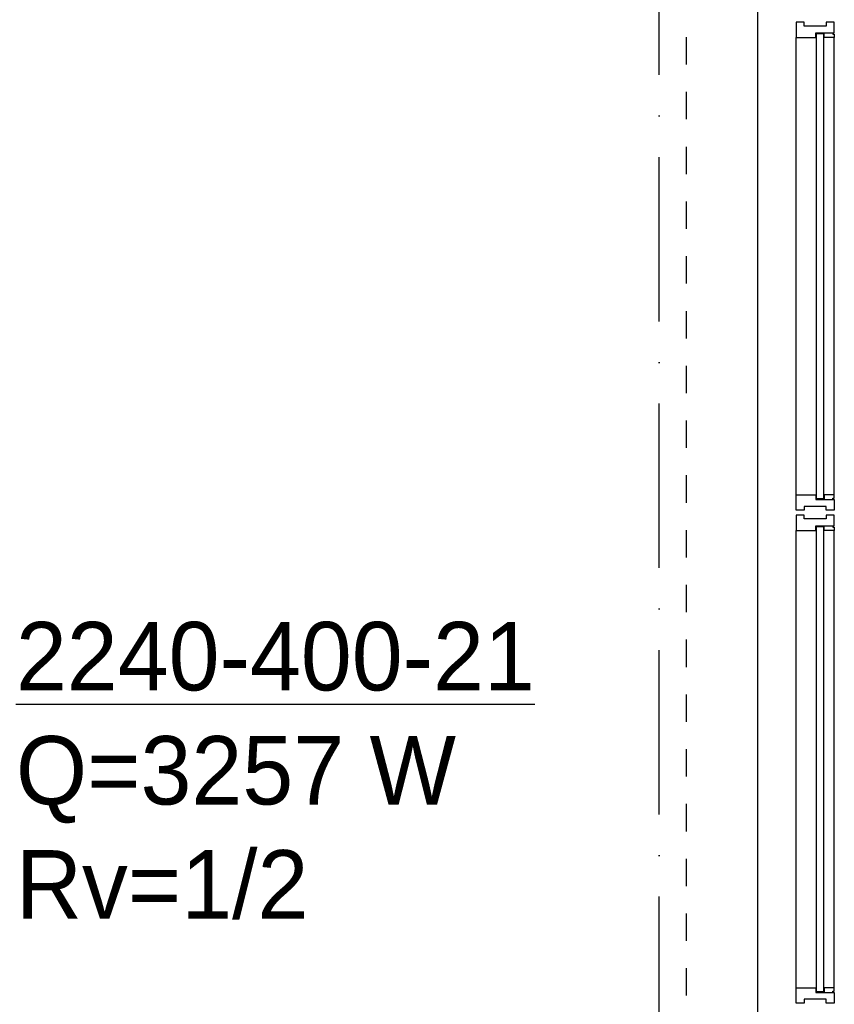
# Model space of a CAD drawing. Extents: x -866131 to -691536, y 173952 to 258052.
# Tile 143 of 160: x -762039 to -759063, y 242926 to 246521. Entities that reach past the tile are written whole.
import ezdxf

# ---------------------------------------------------------------- set-up
doc = ezdxf.new("R2010")
doc.units = 0
doc.header["$LTSCALE"] = 100
doc.linetypes.add('DASHDOT', pattern=[9, 6, -1.5, 0, -1.5])
doc.linetypes.add('HIDDEN', pattern=[2, 1, -1])
doc.layers.get('0').update_dxf_attribs({"linetype": 'CONTINUOUS'})
for name, color, linetype in [('AL$1----_MAATVOERING', 7, 'CONTINUOUS'), ('AL$7----_STRAMIEN', 1, 'DASHDOT'), ('AL21----_BUITENWAND', 4, 'CONTINUOUS'), ('AL31----_BUITENKOZ', 7, 'CONTINUOUS'), ('ALXOU---_GLAS', 7, 'CONTINUOUS'), ('WI561---', 1, 'CONTINUOUS')]:
    doc.layers.add(name, color=color, linetype=linetype)
doc.styles.add('BURO-025', font='BUROFONT.shx', dxfattribs={"height": 250})

# ---------------------------------------------------------------- blocks, each defined once
blk = doc.blocks.new('CVRINFO2')
at = {"color": 0, "linetype": 'CONTINUOUS', "style": 'BURO-025'}
for tag, p in [('CV_TEXT125', (0, 0)), ('CV_TEXT225', (0, -4.167)), ('CV_TEXT325', (0, -8.333)), ('CV_TEXT425', (0, -12.5))]:
    blk.add_attdef(tag, p, '', height=2.5, dxfattribs=at)

msp = doc.modelspace()

# ---------------------------------------------------------------- linework, layer by layer
at = {"layer": 'AL$1----_MAATVOERING', "color": 8, "linetype": 'HIDDEN'}
msp.add_line((-759602.851, 241357.757), (-759602.826, 250821.228), dxfattribs=at)
at = {"layer": 'AL$7----_STRAMIEN', "color": 1}
msp.add_lwpolyline([(-759702.826, 213916.491), (-759702.826, 252610.366)], dxfattribs=at)
at = {"layer": 'AL21----_BUITENWAND', "color": 8}
for p, q in [((-759342.826, 243821.19), (-759342.826, 250961.366)), ((-759342.826, 241186.366), (-759342.826, 243821.19)), ((-759342.826, 241186.366), (-759342.826, 243821.19))]:
    msp.add_line(p, q, dxfattribs=at)
at = {"layer": 'AL31----_BUITENKOZ', "color": 8, "linetype": 'CONTINUOUS'}
for p, q in [((-759195.826, 244712.366), (-759201.826, 244712.366)), ((-759201.826, 244712.366), (-759201.826, 244693.439)), ((-759181.826, 244712.366), (-759195.826, 244712.366)), ((-759172.826, 244712.366), (-759181.826, 244712.366)), ((-759181.826, 244712.366), (-759181.826, 244712.366)), ((-759172.826, 244698.366), (-759172.826, 244712.366)), ((-759092.826, 244698.366), (-759172.826, 244698.366)), ((-759082.826, 244712.366), (-759092.826, 244712.366)), ((-759092.826, 244712.366), (-759092.826, 244698.366)), ((-759068.826, 244712.366), (-759082.826, 244712.366)), ((-759082.826, 244712.366), (-759082.826, 244712.366)), ((-759062.826, 244712.366), (-759068.826, 244712.366)), ((-759062.826, 244673.366), (-759062.826, 244712.366)), ((-759201.826, 244693.439), (-759201.826, 244656.366)), ((-759129.826, 244656.366), (-759129.826, 244673.366)), ((-759129.826, 244673.366), (-759062.826, 244673.366)), ((-759099.826, 244673.366), (-759067.826, 244673.366)), ((-759099.826, 244656.366), (-759099.826, 244673.366)), ((-759067.826, 244673.366), (-759067.826, 244668.366)), ((-759067.826, 244668.366), (-759062.826, 244668.366)), ((-759062.826, 244668.366), (-759062.826, 244656.366)), ((-759201.826, 244656.366), (-759194.826, 244656.366)), ((-759194.826, 244656.366), (-759190.826, 244656.366)), ((-759190.826, 244656.366), (-759182.826, 244656.366)), ((-759182.826, 244656.366), (-759129.826, 244656.366)), ((-759062.826, 244656.366), (-759099.826, 244656.366)), ((-759201.826, 242949.294), (-759201.826, 242986.366)), ((-759201.826, 242986.366), (-759194.826, 242986.366)), ((-759201.826, 242949.294), (-759201.826, 242986.366)), ((-759201.826, 242986.366), (-759194.826, 242986.366)), ((-759194.826, 242986.366), (-759190.826, 242986.366)), ((-759194.826, 242986.366), (-759190.826, 242986.366)), ((-759190.826, 242986.366), (-759182.826, 242986.366)), ((-759190.826, 242986.366), (-759182.826, 242986.366)), ((-759182.826, 242986.366), (-759129.826, 242986.366)), ((-759182.826, 242986.366), (-759129.826, 242986.366)), ((-759129.826, 242986.366), (-759129.826, 242969.366)), ((-759129.826, 242986.366), (-759129.826, 242969.366)), ((-759062.826, 242986.366), (-759099.826, 242986.366)), ((-759099.826, 242986.366), (-759099.826, 242969.366)), ((-759062.826, 242986.366), (-759099.826, 242986.366)), ((-759099.826, 242986.366), (-759099.826, 242969.366)), ((-759067.826, 242969.366), (-759067.826, 242974.366)), ((-759067.826, 242974.366), (-759062.826, 242974.366)), ((-759067.826, 242969.366), (-759067.826, 242974.366)), ((-759067.826, 242974.366), (-759062.826, 242974.366)), ((-759062.826, 242974.366), (-759062.826, 242986.366)), ((-759062.826, 242974.366), (-759062.826, 242986.366)), ((-759201.826, 242930.366), (-759201.826, 242949.294)), ((-759201.826, 242930.366), (-759201.826, 242949.294)), ((-759092.826, 242944.366), (-759172.826, 242944.366)), ((-759172.826, 242944.366), (-759172.826, 242930.366)), ((-759092.826, 242944.366), (-759172.826, 242944.366)), ((-759172.826, 242944.366), (-759172.826, 242930.366)), ((-759129.826, 242969.366), (-759062.826, 242969.366)), ((-759129.826, 242969.366), (-759062.826, 242969.366)), ((-759099.826, 242969.366), (-759067.826, 242969.366)), ((-759099.826, 242969.366), (-759067.826, 242969.366)), ((-759092.826, 242930.366), (-759092.826, 242944.366)), ((-759092.826, 242930.366), (-759092.826, 242944.366)), ((-759062.826, 242969.366), (-759062.826, 242930.366)), ((-759062.826, 242969.366), (-759062.826, 242930.366)), ((-759195.826, 242930.366), (-759201.826, 242930.366)), ((-759195.826, 242930.366), (-759201.826, 242930.366)), ((-759181.826, 242930.366), (-759195.826, 242930.366)), ((-759182.326, 242930.366), (-759195.826, 242930.366)), ((-759172.826, 242930.366), (-759182.326, 242930.366)), ((-759182.326, 242930.366), (-759182.326, 242930.366)), ((-759172.826, 242930.366), (-759181.826, 242930.366)), ((-759181.826, 242930.366), (-759181.826, 242930.366)), ((-759082.826, 242930.366), (-759092.826, 242930.366)), ((-759082.826, 242930.366), (-759092.826, 242930.366)), ((-759068.826, 242930.366), (-759082.826, 242930.366)), ((-759082.826, 242930.366), (-759082.826, 242930.366)), ((-759068.826, 242930.366), (-759082.826, 242930.366)), ((-759082.826, 242930.366), (-759082.826, 242930.366)), ((-759062.826, 242930.366), (-759068.826, 242930.366)), ((-759062.826, 242930.366), (-759068.826, 242930.366))]:
    msp.add_line(p, q, dxfattribs=at)
at = {"layer": 'AL31----_BUITENKOZ', "color": 8}
for p, q in [((-759201.826, 242986.366), (-759201.826, 244656.366)), ((-759062.826, 242986.366), (-759062.826, 244656.366)), ((-759201.826, 242986.366), (-759201.826, 243756.366)), ((-759062.826, 242986.366), (-759062.826, 243756.366))]:
    msp.add_line(p, q, dxfattribs=at)
at = {"layer": 'AL31----_BUITENKOZ', "color": 8, "linetype": 'CONTINUOUS'}
for points in [[(-759062.826, 246473.366), (-759062.826, 246512.366), (-759068.826, 246512.366), (-759082.826, 246512.366), (-759082.826, 246512.366), (-759092.826, 246512.366), (-759092.826, 246498.366), (-759172.826, 246498.366), (-759172.826, 246512.366), (-759181.826, 246512.366), (-759181.826, 246512.366), (-759195.826, 246512.366), (-759201.826, 246512.366), (-759201.826, 246493.439), (-759201.826, 246456.366), (-759194.826, 246456.366), (-759190.826, 246456.366), (-759182.826, 246456.366), (-759129.826, 246456.366), (-759129.826, 246473.366)], [(-759099.826, 246473.366), (-759067.826, 246473.366), (-759067.826, 246468.366), (-759062.826, 246468.366), (-759062.826, 246456.366), (-759099.826, 246456.366)], [(-759062.826, 244769.366), (-759062.826, 244730.366), (-759068.826, 244730.366), (-759082.826, 244730.366), (-759082.826, 244730.366), (-759092.826, 244730.366), (-759092.826, 244744.366), (-759172.826, 244744.366), (-759172.826, 244730.366), (-759182.326, 244730.366), (-759182.326, 244730.366), (-759195.826, 244730.366), (-759201.826, 244730.366), (-759201.826, 244749.294), (-759201.826, 244786.366), (-759194.826, 244786.366), (-759190.826, 244786.366), (-759182.826, 244786.366), (-759129.826, 244786.366), (-759129.826, 244769.366)], [(-759099.826, 244769.366), (-759067.826, 244769.366), (-759067.826, 244774.366), (-759062.826, 244774.366), (-759062.826, 244786.366), (-759099.826, 244786.366)]]:
    msp.add_lwpolyline(points, close=True, dxfattribs=at)
at = {"layer": 'AL31----_BUITENKOZ', "color": 8}
for points in [[(-759201.826, 244786.366), (-759201.826, 246456.366)], [(-759062.826, 244786.366), (-759062.826, 246456.366)]]:
    msp.add_lwpolyline(points, dxfattribs=at)
at = {"layer": 'ALXOU---_GLAS', "color": 8}
for p, q in [((-759127.826, 244671.366), (-759101.826, 244671.366)), ((-759127.826, 242971.366), (-759127.826, 244671.366)), ((-759101.826, 244671.366), (-759101.826, 242971.366)), ((-759127.826, 242971.366), (-759127.826, 243771.366)), ((-759101.826, 243771.366), (-759101.826, 242971.366)), ((-759101.826, 242971.366), (-759127.826, 242971.366)), ((-759101.826, 242971.366), (-759127.826, 242971.366))]:
    msp.add_line(p, q, dxfattribs=at)
msp.add_lwpolyline([(-759127.826, 246471.366), (-759101.826, 246471.366), (-759101.826, 244771.366), (-759127.826, 244771.366)], close=True, dxfattribs=at)

# ---------------------------------------------------------------- block references
at = {"layer": 'WI561---'}
ref = msp.add_blockref('CVRINFO2', (-762052.524, 244072.412), dxfattribs=dict(at, xscale=100, yscale=100, zscale=100))
ref.add_attrib('CV_TEXT125', '%%u2240-400-21', (-762052.524, 244072.412), dxfattribs={"layer": '0', "color": 2, "linetype": 'CONTINUOUS', "height": 250, "style": 'BURO-025'})
ref.add_attrib('CV_TEXT225', 'Q=3257 W', (-762052.524, 243655.745), dxfattribs={"layer": '0', "color": 2, "linetype": 'CONTINUOUS', "height": 250, "style": 'BURO-025'})
ref.add_attrib('CV_TEXT325', 'Rv=1/2', (-762052.524, 243239.079), dxfattribs={"layer": '0', "color": 2, "linetype": 'CONTINUOUS', "height": 250, "style": 'BURO-025'})

doc.saveas('drawing.dxf')
